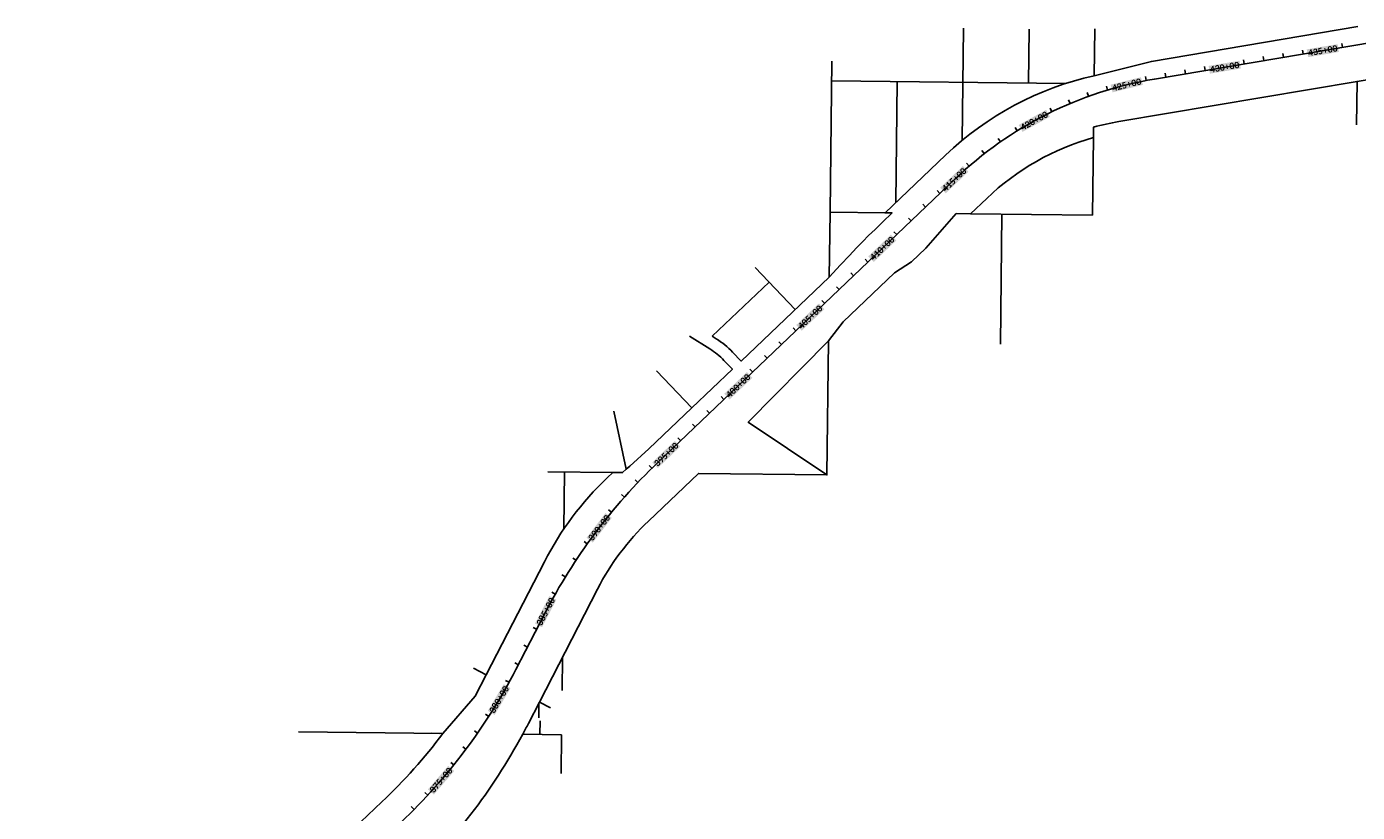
# Model space of a CAD drawing. Extents: x 19316 to 88931, y 38605 to 56897.
# Tile 10 of 16: x 50655 to 57340, y 52247 to 56195. Entities that reach past the tile are written whole.
import ezdxf

# ---------------------------------------------------------------- set-up
doc = ezdxf.new("R2010")
doc.units = 0
doc.header["$LTSCALE"] = 50
doc.header["$MEASUREMENT"] = 0
for name, color, linetype in [('C-ALGN-TEXT-CL', 4, 'Continuous'), ('ELPR', 7, 'Continuous'), ('ELPR-CL', 1, 'Continuous'), ('ELPR-older', 1, 'Continuous')]:
    doc.layers.add(name, color=color, linetype=linetype)
doc.styles.add('calibri', font='calibrib.ttf')

msp = doc.modelspace()

# ---------------------------------------------------------------- linework, layer by layer
at = {"layer": 'C-ALGN-TEXT-CL', "extrusion": (0.986069, 0.166338, 0)}
for elevation in [65797.2, 65297.2, 65397.2, 65497.2, 65597.2, 64897.2, 64997.2, 65097.2]:
    msp.add_lwpolyline([(45784.1, 0), (45804.1, 0)], dxfattribs=dict(at, elevation=elevation))
at = {"layer": 'C-ALGN-TEXT-CL', "extrusion": (0.957156, 0.289573, 0), "elevation": 69862.1}
msp.add_lwpolyline([(37241.6, 0), (37261.6, 0)], dxfattribs=at)
at = {"layer": 'C-ALGN-TEXT-CL', "extrusion": (0.982181, 0.187937, 0), "elevation": 65786.3}
msp.add_lwpolyline([(44350.6, 0), (44370.6, 0)], dxfattribs=at)
at = {"layer": 'C-ALGN-TEXT-CL'}
for points in [[(55896.7, 55808.4), (55889, 55826.8)], [(55989.9, 55844.8), (55983.1, 55863.6)], [(55805.6, 55767.2), (55796.9, 55785.2)], [(55630.5, 55670.8), (55620, 55687.8)], [(55466.4, 55556.6), (55454.1, 55572.4)], [(55242.8, 55356.9), (55229, 55371.3)], [(55170.5, 55287.8), (55156.6, 55302.3)], [(55098.1, 55218.8), (55084.3, 55233.3)], [(55025.8, 55149.8), (55012, 55164.2)], [(54881.1, 55011.7), (54867.3, 55026.2)], [(54808.7, 54942.7), (54794.9, 54957.1)], [(54736.4, 54873.6), (54722.6, 54888.1)], [(54664, 54804.6), (54650.2, 54819.1)], [(54519.3, 54666.5), (54505.5, 54681)], [(54447, 54597.5), (54433.2, 54612)], [(54374.6, 54528.5), (54360.8, 54542.9)], [(54302.3, 54459.4), (54288.5, 54473.9)], [(54157.6, 54321.4), (54143.8, 54335.8)], [(54085.2, 54252.3), (54071.4, 54266.8)], [(54012.9, 54183.3), (53999.1, 54197.8)], [(53940.5, 54114.3), (53926.7, 54128.7)], [(53414.9, 53514), (53398.3, 53525)]]:
    msp.add_lwpolyline(points, dxfattribs=at)
at = {"layer": 'C-ALGN-TEXT-CL', "extrusion": (0.820826, 0.571178, 0), "elevation": 77361}
msp.add_lwpolyline([(13923.7, 0), (13943.7, 0)], dxfattribs=at)
at = {"layer": 'C-ALGN-TEXT-CL', "extrusion": (0.756625, 0.653849, 0), "elevation": 78193}
msp.add_lwpolyline([(5771.5, 0), (5791.5, 0)], dxfattribs=at)
at = {"layer": 'C-ALGN-TEXT-CL', "extrusion": (0.713512, 0.700643, 0), "elevation": 76202}
msp.add_lwpolyline([(820.7, 0), (840.7, 0)], dxfattribs=at)
at = {"layer": 'C-ALGN-TEXT-CL', "extrusion": (-0.688625, -0.725117, 0), "elevation": -76084.3}
msp.add_lwpolyline([(1837.5, 0), (1817.5, 0)], dxfattribs=at)
at = {"layer": 'C-ALGN-TEXT-CL', "extrusion": (-0.6629, -0.748708, 0), "elevation": -75873.8}
msp.add_lwpolyline([(4489.9, 0), (4469.9, 0)], dxfattribs=at)
at = {"layer": 'C-ALGN-TEXT-CL', "extrusion": (0.636367, 0.771387, 0), "elevation": 75570.9}
msp.add_lwpolyline([(-7133.4, 0), (-7113.4, 0)], dxfattribs=at)
at = {"layer": 'C-ALGN-TEXT-CL', "extrusion": (-0.581007, -0.813898, 0), "elevation": -74689.4}
msp.add_lwpolyline([(12380.5, 0), (12360.5, 0)], dxfattribs=at)
at = {"layer": 'C-ALGN-TEXT-CL', "extrusion": (-0.522818, -0.852445, 0), "elevation": -73444}
msp.add_lwpolyline([(17553.5, 0), (17533.5, 0)], dxfattribs=at)
at = {"layer": 'C-ALGN-TEXT-CL', "extrusion": (-0.492749, -0.870171, 0), "elevation": -72686.7}
msp.add_lwpolyline([(20104.2, 0), (20084.2, 0)], dxfattribs=at)
at = {"layer": 'C-ALGN-TEXT-CL', "extrusion": (-0.458655, -0.888615, 0)}
for elevation in [-71652.9, -71552.9, -71452.9]:
    msp.add_lwpolyline([(22904, 0), (22884, 0)], dxfattribs=dict(at, elevation=elevation))
at = {"layer": 'C-ALGN-TEXT-CL', "extrusion": (-0.481133, -0.876647, 0), "elevation": -71913}
msp.add_lwpolyline([(21078.7, 0), (21058.7, 0)], dxfattribs=at)
at = {"layer": 'C-ALGN-TEXT-CL', "extrusion": (0.541113, 0.84095, 0), "elevation": 73008.4}
msp.add_lwpolyline([(-16018, 0), (-15998, 0)], dxfattribs=at)
at = {"layer": 'C-ALGN-TEXT-CL', "extrusion": (-0.570132, -0.821553, 0), "elevation": -73422.9}
msp.add_lwpolyline([(13462, 0), (13442, 0)], dxfattribs=at)
at = {"layer": 'C-ALGN-TEXT-CL', "extrusion": (-0.598456, -0.801155, 0), "elevation": -73748}
msp.add_lwpolyline([(10893.1, 0), (10873.1, 0)], dxfattribs=at)
at = {"layer": 'C-ALGN-TEXT-CL', "extrusion": (-0.626052, -0.779782, 0), "elevation": -73983.3}
msp.add_lwpolyline([(8314.5, 0), (8294.5, 0)], dxfattribs=at)
at = {"layer": 'C-ALGN-TEXT-CL', "extrusion": (0.678921, 0.734211, 0), "elevation": 74183.2}
msp.add_lwpolyline([(-3140.4, 0), (-3120.4, 0)], dxfattribs=at)
at = {"layer": 'C-ALGN-TEXT-CL', "extrusion": (-0.704131, -0.71007, 0), "elevation": -74147.6}
msp.add_lwpolyline([(551.3, 0), (531.3, 0)], dxfattribs=at)
at = {"layer": 'C-ALGN-TEXT-CL', "color": 155}
for points in [[(57092.1, 56041.6), (57085.5, 56080.6), (57247.1, 56067.7), (57240.5, 56106.8)], [(56599, 55958.4), (56592.5, 55997.5), (56754, 55984.6), (56747.5, 56023.6)], [(56109.6, 55864.7), (56100.2, 55903.1), (56262.3, 55902.2), (56252.8, 55940.7)], [(55657.5, 55666.1), (55638.4, 55700.7), (55795.2, 55741.9), (55776.1, 55776.5)], [(55271.9, 55357.3), (55244.6, 55386), (55385.7, 55465.9), (55358.4, 55494.5)], [(54910.2, 55012.2), (54882.9, 55040.8), (55023.9, 55120.7), (54996.6, 55149.3)], [(54548.5, 54667), (54521.1, 54695.6), (54662.2, 54775.5), (54634.9, 54804.1)], [(54186.7, 54321.8), (54159.4, 54350.5), (54300.5, 54430.3), (54273.1, 54459)], [(53825.4, 53977.1), (53798.1, 54005.7), (53938.3, 54084.7), (53911, 54113.4)], [(53499.3, 53602.8), (53467.9, 53626.9), (53594.3, 53726.5), (53562.9, 53750.6)], [(53244.1, 53177.4), (53209, 53195.7), (53316.2, 53315.7), (53281.1, 53334)], [(53005.8, 52736.7), (52971.8, 52757), (53085.6, 52870.8), (53051.6, 52891)], [(52700.9, 52336.6), (52671, 52362.5), (52802.8, 52454.8), (52772.8, 52480.6)]]:
    msp.add_solid(points, dxfattribs=at)
at = {"layer": 'ELPR', "flags": 128}
for points in [[(54201.4, 54559.1), (54243.9, 54514.6), (54686.9, 54936.9), (54743.8, 54998), (54788.4, 55045.6), (54824.2, 55083.5), (54855.1, 55115.4), (54884.7, 55145.1), (54916.7, 55176.4), (54954.8, 55213.1), (55002.7, 55258.9), (54966.9, 55259.2), (55270.6, 55548.9, -0.13636), (56018, 55948.3), (56305.2, 56020.2), (57341.4, 56195)], [(57999.9, 56031), (57338.2, 55919.5), (56141.4, 55717.8, 0.024284), (56015, 55690.1), (56014.5, 55638.1, 0.122274), (55477.7, 55331.9), (55396.7, 55254.7), (55325.1, 55255.4), (55172.5, 55082.2), (55100.1, 55013.2), (55014, 54958.6), (54755.9, 54712.4), (54683.2, 54616.5), (54279.5, 54207.2), (54675.5, 53942.9), (54029.2, 53950.1), (53778.3, 53710.8, 0.083747), (53522.9, 53369.1), (53230.8, 52800.9), (53175.7, 52693.7, -0.005091), (53147.1, 52639.4, -0.079617), (52566.6, 51882.2)], [(50348.3, 50237.8), (50677.6, 50549.5), (51027.7, 50880.8), (51028.8, 50879.6), (51073.4, 50924.1), (51509.5, 51336.8), (51904.3, 51793.1), (52012.9, 51895.9), (52298.1, 52165.9), (52439.9, 52300, 0.042329), (52746.4, 52643.7), (52908.9, 52830.9), (52964.2, 52938.5), (53256, 53506.2, -0.083747), (53571.2, 53927.8), (53599.6, 53954.9), (53648.5, 53954.4), (53667, 53970.9), (53684.9, 53987), (53780.9, 54073.2), (53997.2, 54279.3), (54200.5, 54473.2), (54158, 54517.7)]]:
    msp.add_lwpolyline(points, format="xyb", dxfattribs=at)
at = {"layer": 'ELPR-CL', "flags": 128}
msp.add_lwpolyline([(48352.5, 48238.8), (52536.1, 52198.4, 0.084306), (53112.6, 52965.1), (53257.5, 53245.9, -0.083279), (53825.5, 54004.5), (55319.4, 55429.9, -0.149819), (56320.2, 55931.4), (57678.3, 56160.6, -0.043917), (58012.1, 56187.1), (63985, 56136.7, -0.056715), (64628, 56058), (65253.2, 55908.3), (65253.3, 55908.3), (66233.8, 55702.4, 0.094095), (67658.6, 55674.9), (69863.4, 56049.7, -0.044117), (70366.4, 56090.1), (72053.7, 56076.6, -0.072567), (73143.8, 55908.6), (75560.4, 55167, -0.021804), (75748.6, 55100.1, -0.118317)], format="xyb", dxfattribs=at)
at = {"layer": 'ELPR-older'}
for p, q in [((55361, 56186.4), (55354.5, 55623.5)), ((55690.8, 56182.7), (55687.7, 55911.5)), ((56020.6, 56183.2), (56018, 55948.3)), ((54690.6, 55262.2), (54699.4, 56021.7)), ((54698.2, 55921.8), (55875.9, 55909.6)), ((55021.1, 55310.9), (55028, 55918.4)), ((57335.7, 55701), (57338.2, 55919.5)), ((56014.5, 55638.1), (56010, 55248.1)), ((54686.9, 54936.9), (54690.6, 55262.2)), ((54966.9, 55259.2), (54690.6, 55262.2)), ((56010, 55248.1), (55396.7, 55254.7)), ((55554.3, 55253), (55546.9, 54598.9)), ((54515.3, 54773.3), (54314.2, 54984.3)), ((54384.2, 54910.9), (54099, 54639)), ((53985.4, 54639.3), (54086.5, 54576.1)), ((54099, 54639), (54118.3, 54626.9)), ((54675.5, 53942.9), (54683.2, 54616.5)), ((53997.2, 54279.3), (53819.5, 54465.7)), ((53667, 53970.9), (53605.2, 54262.7)), ((53272.7, 53958.3), (53599.4, 53954.8)), ((53357.1, 53957.6), (53353.9, 53671.1)), ((53346.6, 53026.1), (53344.7, 52858.9)), ((52964.2, 52938.5), (52899.5, 52971.9)), ((53227.4, 52722.6), (53228.2, 52795.2)), ((53286.9, 52771.9), (53230.8, 52800.9)), ((53233.6, 52638.5), (53234.4, 52707.7)), ((52021.1, 52651.5), (52746.4, 52643.7)), ((52689.3, 52644.3), (52727.1, 52643.9)), ((52739.1, 52643.8), (52746.4, 52643.7)), ((53147.1, 52639.4), (53155, 52639.3)), ((53147.1, 52639.4), (53342.2, 52637.3)), ((53342.2, 52637.3), (53340, 52442.3))]:
    msp.add_line(p, q, dxfattribs=at)
for radius in [430.2, 370.2]:
    msp.add_arc((53890.1, 54262.3), radius, 43.63209, 57.95792, dxfattribs=at)

# ---------------------------------------------------------------- texts
at = {"layer": 'C-ALGN-TEXT-CL', "linetype": 'Continuous', "char_height": 32, "attachment_point": 1, "style": 'calibri'}
for s, insert, width, rotation in [('\\fCalibri|b1|i0|c1|p34;\\W1.0000000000;\\T1.0000000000;\\o\\l435+00', (57089.3, 56077.9), 163.372, 9.57499), ('\\fCalibri|b1|i0|c1|p34;\\W1.0000000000;\\T1.0000000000;\\o\\l430+00', (56596.3, 55994.7), 163.372, 9.57499), ('\\fCalibri|b1|i0|c1|p34;\\W1.0000000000;\\T1.0000000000;\\o\\l425+00', (56104.2, 55900.7), 163.372, 13.83242), ('\\fCalibri|b1|i0|c1|p34;\\W1.0000000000;\\T1.0000000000;\\o\\l420+00', (55642.9, 55699.4), 163.372, 28.83242), ('\\fCalibri|b1|i0|c1|p34;\\W1.0000000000;\\T1.0000000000;\\o\\l415+00', (55249.3, 55385.9), 163.372, 43.65744), ('\\fCalibri|b1|i0|c1|p34;\\W1.0000000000;\\T1.0000000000;\\o\\l410+00', (54887.5, 55040.7), 163.372, 43.65744), ('\\fCalibri|b1|i0|c1|p34;\\W1.0000000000;\\T1.0000000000;\\o\\l405+00', (54525.8, 54695.5), 163.372, 43.65744), ('\\fCalibri|b1|i0|c1|p34;\\W1.0000000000;\\T1.0000000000;\\o\\l400+00', (54164.1, 54350.3), 163.372, 43.65744), ('\\fCalibri|b1|i0|c1|p34;\\W1.0000000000;\\T1.0000000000;\\o\\l395+00', (53802.8, 54005.6), 162.166, 43.65744), ('\\fCalibri|b1|i0|c1|p34;\\W1.0000000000;\\T1.0000000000;\\o\\l390+00', (53472.5, 53627.5), 162.166, 52.47858), ('\\fCalibri|b1|i0|c1|p34;\\W1.0000000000;\\T1.0000000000;\\o\\l385+00', (53213.5, 53197.1), 162.166, 62.47854), ('\\fCalibri|b1|i0|c1|p34;\\W1.0000000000;\\T1.0000000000;\\o\\l380+00', (52976.3, 52758.1), 162.166, 59.24056), ('\\fCalibri|b1|i0|c1|p34;\\W1.0000000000;\\T1.0000000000;\\o\\l375+00', (52675.6, 52362.8), 162.166, 49.2406)]:
    msp.add_mtext(s, dxfattribs=dict(at, insert=insert, width=width, rotation=rotation))

doc.saveas('drawing.dxf')
